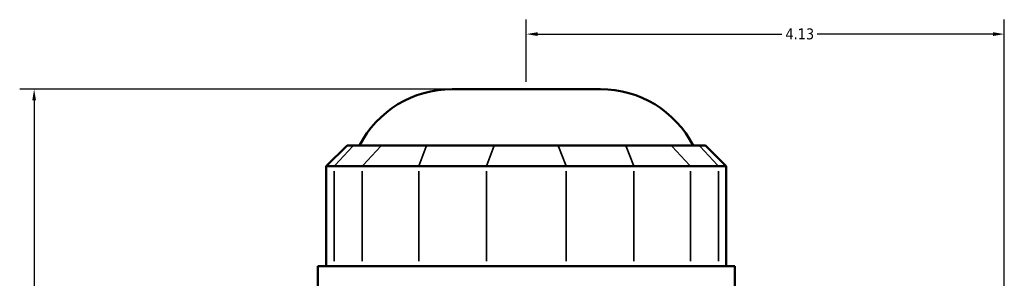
# Model space of a CAD drawing. Header units: inches. Extents: x -2.8 to 51.3, y -2.3 to 49.9.
# Tile 5 of 9: x -2.8 to 5.7, y 24.6 to 26.8. Entities that reach past the tile are written whole.
import ezdxf

# ---------------------------------------------------------------- set-up
doc = ezdxf.new("R2010")
doc.units = ezdxf.units.IN
doc.header["$MEASUREMENT"] = 0
for name, color, linetype, lineweight in [('Dimension (ANSI)', 7, 'Continuous', 25), ('Visible (ANSI)', 7, 'Continuous', 50), ('Visible Narrow (ANSI)', 7, 'Continuous', 35)]:
    doc.layers.add(name, color=color, linetype=linetype, lineweight=lineweight)
doc.styles.add('Note Text (ANSI)', font='tahoma.ttf')
doc.dimstyles.new('Default (ANSI)', dxfattribs={"dimtxt": 0.094488, "dimasz": 0.098425, "dimexe": 0.125, "dimexo": 0.0625, "dimgap": 0.031496, "dimtad": 0, "dimtih": 1, "dimtoh": 1, "dimrnd": 1e-08, "dimzin": 4, "dimdsep": 46, "dimtxsty": 'Note Text (ANSI)', "dimcen": 0.09, "dimdle": 0.393701, "dimclrd": 256, "dimclre": 256, "dimclrt": 5, "dimadec": 0, "dimazin": 1, "dimtfac": 1, "dimtofl": 0, "dimtmove": 0, "dimatfit": 3, "dimfxl": 1, "dimtolj": 1, "dimtzin": 4, "dimlwd": -1, "dimlwe": -1, "dimarcsym": 0})

# ---------------------------------------------------------------- blocks, each defined once
blk = doc.blocks.new('*D8')
at = {"layer": 'Defpoints', "color": 0, "transparency": 16777216}
for p in [(5.6968, 26.6643), (1.5668, 26.188), (5.6968, 22.4335)]:
    blk.add_point(p, dxfattribs=at)
at = {"layer": 'Dimension (ANSI)', "transparency": 16777216}
for p, q in [((1.5668, 26.2505), (1.5668, 26.7893)), ((5.6968, 22.496), (5.6968, 26.7893)), ((1.6653, 26.6643), (3.7742, 26.6643)), ((5.5984, 26.6643), (4.0795, 26.6643))]:
    blk.add_line(p, q, dxfattribs=at)
for points in [[(1.6653, 26.6807), (1.6653, 26.6479), (1.5668, 26.6643)], [(5.5984, 26.6807), (5.5984, 26.6479), (5.6968, 26.6643)]]:
    blk.add_solid(points, dxfattribs=at)
at = {"layer": 'Dimension (ANSI)', "color": 5, "transparency": 16777216, "insert": (3.8057, 26.7135), "char_height": 0.09449, "attachment_point": 1, "style": 'Note Text (ANSI)'}
blk.add_mtext('\\A1;4.13', dxfattribs=at)
blk = doc.blocks.new('*D10')
at = {"layer": 'Defpoints', "color": 0, "transparency": 16777216}
for p in [(-2.6856, 26.188), (0.9258, 26.188), (-1.8982, 19.218)]:
    blk.add_point(p, dxfattribs=at)
at = {"layer": 'Dimension (ANSI)', "transparency": 16777216}
for p, q in [((0.8633, 26.188), (-2.8106, 26.188)), ((-2.6856, 26.0895), (-2.6856, 22.7836)), ((-2.6856, 19.3164), (-2.6856, 22.6223)), ((-1.9607, 19.218), (-2.8106, 19.218))]:
    blk.add_line(p, q, dxfattribs=at)
for points in [[(-2.702, 26.0895), (-2.6692, 26.0895), (-2.6856, 26.188)], [(-2.702, 19.3164), (-2.6692, 19.3164), (-2.6856, 19.218)]]:
    blk.add_solid(points, dxfattribs=at)
at = {"layer": 'Dimension (ANSI)', "color": 5, "transparency": 16777216, "insert": (-2.8066, 22.7521), "char_height": 0.09449, "attachment_point": 1, "style": 'Note Text (ANSI)'}
blk.add_mtext('\\A1;6.97', dxfattribs=at)

msp = doc.modelspace()

# ---------------------------------------------------------------- linework, layer by layer
at = {"layer": 'Visible (ANSI)'}
for p, q in [((0.9258, 26.188), (2.2079, 26.188)), ((0.019, 25.7001), (-0.1613, 25.5198)), ((0.019, 25.7001), (0.0738, 25.7001)), ((0.316, 25.7001), (0.0738, 25.7001)), ((0.316, 25.7001), (0.7062, 25.7001)), ((1.2909, 25.7001), (0.7062, 25.7001)), ((1.2909, 25.7001), (1.8427, 25.7001)), ((2.4275, 25.7001), (1.8427, 25.7001)), ((2.4275, 25.7001), (2.8176, 25.7001)), ((3.0598, 25.7001), (2.8176, 25.7001)), ((3.0598, 25.7001), (3.1147, 25.7001)), ((3.1147, 25.7001), (3.2949, 25.5198)), ((-0.0927, 25.5198), (-0.1613, 25.5198)), ((-0.1613, 25.5198), (-0.1613, 24.6546)), ((-0.0927, 25.5198), (0.1495, 25.5198)), ((0.6372, 25.5198), (0.1495, 25.5198)), ((0.6372, 25.5198), (1.222, 25.5198)), ((1.9117, 25.5198), (1.222, 25.5198)), ((1.9117, 25.5198), (2.4964, 25.5198)), ((2.9841, 25.5198), (2.4964, 25.5198)), ((2.9841, 25.5198), (3.2263, 25.5198)), ((3.2949, 25.5198), (3.2263, 25.5198)), ((3.2949, 25.5198), (3.2949, 24.6546)), ((3.3692, 24.6546), (-0.2355, 24.6546)), ((-0.2355, 24.4455), (-0.2355, 24.6546)), ((3.3692, 24.4455), (3.3692, 24.6546))]:
    msp.add_line(p, q, dxfattribs=at)
for centre, start, end in [((0.9258, 25.2868), 90, 152.70323), ((2.2079, 25.2868), 27.29677, 90)]:
    msp.add_arc(centre, 0.9012, start, end, dxfattribs=at)
at = {"layer": 'Visible Narrow (ANSI)'}
for p, q in [((0.0655, 25.691), (-0.0844, 25.5288)), ((0.1578, 25.5288), (0.3077, 25.691)), ((0.7028, 25.691), (0.6407, 25.5288)), ((1.2875, 25.691), (1.2254, 25.5288)), ((1.8462, 25.691), (1.9083, 25.5288)), ((2.4309, 25.691), (2.493, 25.5288)), ((2.826, 25.691), (2.9758, 25.5288)), ((3.0682, 25.691), (3.218, 25.5288)), ((-0.0927, 24.6978), (-0.0927, 25.4766)), ((0.1495, 25.4766), (0.1495, 24.6978)), ((0.6372, 24.6978), (0.6372, 25.4766)), ((1.222, 25.4766), (1.222, 24.6978)), ((1.9117, 24.6978), (1.9117, 25.4766)), ((2.4964, 25.4766), (2.4964, 24.6978)), ((2.9841, 24.6978), (2.9841, 25.4766)), ((3.2263, 25.4766), (3.2263, 24.6978))]:
    msp.add_line(p, q, dxfattribs=at)

# ---------------------------------------------------------------- dimensions: what is measured, and where the dimension line sits
at = {"layer": 'Dimension (ANSI)'}
for base, p1, p2, angle, override, picture, middle in [((5.6968, 26.6643), (1.5668, 26.188), (5.6968, 22.4335), 180, {"dimgap": 0.031496, "dimtih": 0, "dimtoh": 0, "dimdec": 2, "dimtol": 0, "dimlim": 0, "dimtp": 0, "dimtm": 0, "dimtdec": 2, "dimatfit": 1}, '*D8', (3.9268, 26.6643)), ((-2.6856, 26.188), (-1.8982, 19.218), (0.9258, 26.188), 270, {"dimgap": 0.031496, "dimdec": 2, "dimtol": 0, "dimlim": 0, "dimtp": 0, "dimtm": 0, "dimtdec": 2, "dimatfit": 1}, '*D10', (-2.6856, 22.703))]:
    dim = msp.add_linear_dim(base=base, p1=p1, p2=p2, angle=angle, dimstyle='Default (ANSI)', override=override, dxfattribs=at)
    dim.commit()
    dim.dimension.update_dxf_attribs({"geometry": picture, "text_midpoint": middle, "dimtype": 160})

doc.saveas('drawing.dxf')
